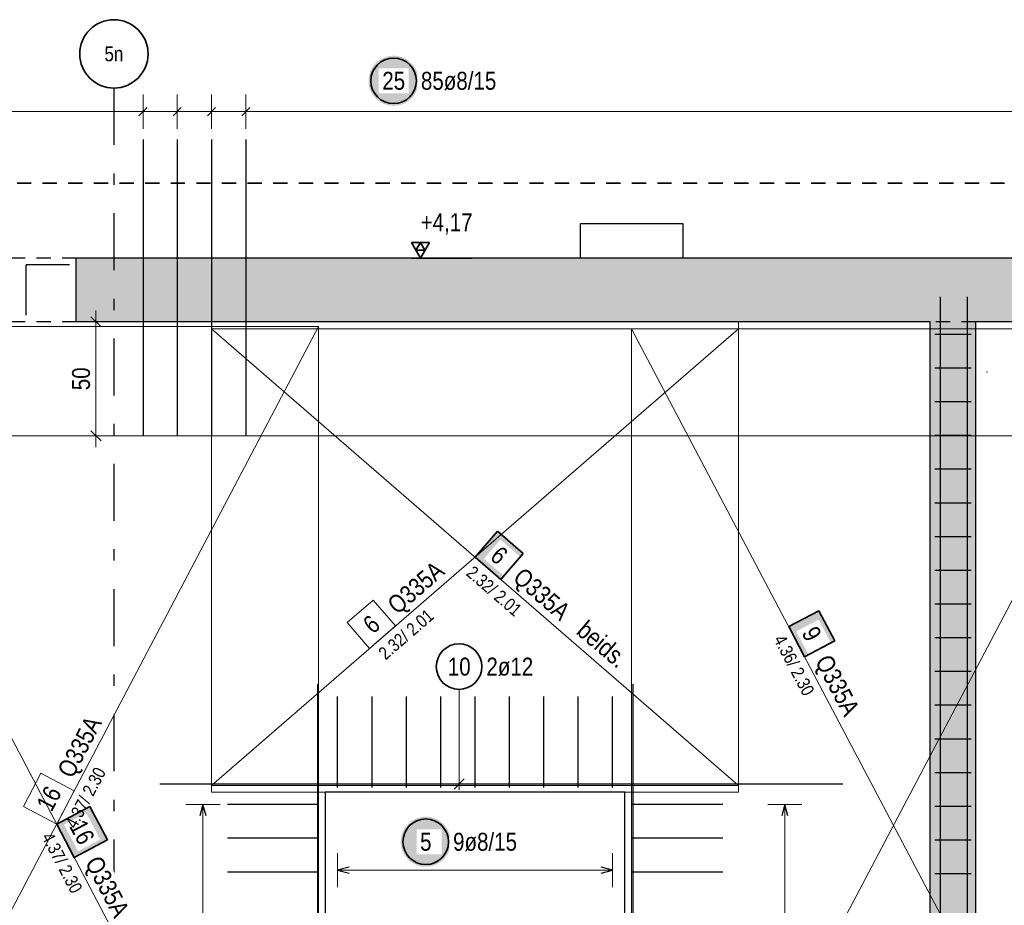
# Model space of a CAD drawing. Header units: millimetres. Extents: x -1.6 to 96.2, y -42.8 to 42.
# Tile 15 of 43: x 28.8 to 37.4, y 13 to 20.8. Entities that reach past the tile are written whole.
import ezdxf
from ezdxf.enums import TextEntityAlignment as Align

# ---------------------------------------------------------------- set-up
doc = ezdxf.new("R2010")
doc.units = ezdxf.units.MM
doc.linetypes.add('DASHDOTX2', pattern=[2, 1, -0.5, 0, -0.5])
doc.linetypes.add('HIDDEN', pattern=[0.375, 0.25, -0.125])
for name, color, linetype, lineweight in [('Achsen', 7, 'Continuous', 20), ('Bewehrung', 7, 'Continuous', 20), ('Schraffuren', 7, 'Continuous', 20)]:
    doc.layers.add(name, color=color, linetype=linetype, lineweight=lineweight)
doc.styles.add('Arial Narrow', font='ARIALN.TTF')
doc.dimstyles.new('Arch_Strakon_dimstyle', dxfattribs={"dimtxt": 15.75, "dimasz": 1, "dimexe": 1.25, "dimexo": 0.0625, "dimgap": 1, "dimtad": 0, "dimdec": 5, "dimzin": 12, "dimdsep": 46, "dimtxsty": 'Arial Narrow', "dimblk": 'Arrowhead_Tick', "dimsah": 1, "dimcen": 0, "dimse1": 1, "dimse2": 1, "dimclrd": 6, "dimclrt": 2, "dimazin": 0, "dimtfac": 1, "dimtdec": 4, "dimtmove": 0, "dimatfit": 3, "dimldrblk": 'NONE', "dimfxl": 1, "dimtvp": 1, "dimtolj": 1, "dimtzin": 0, "dimlwd": 13, "dimarcsym": 2})

# ---------------------------------------------------------------- blocks, each defined once
blk = doc.blocks.new('Arrowhead_Tick')
at = {"color": 0, "linetype": 'Continuous', "lineweight": -2, "ltscale": 0.5}
for p, q in [((0, 20), (0, -10)), ((-1, 0), (0, 0)), ((10, 0), (0, 0))]:
    blk.add_line(p, q, dxfattribs=at)
at = {"color": 2, "linetype": 'Continuous', "lineweight": 35, "ltscale": 0.5}
blk.add_line((4.42, 4.42), (-4.42, -4.42), dxfattribs=at)
blk = doc.blocks.new('*D11')
at = {"layer": 'Defpoints', "color": 0}
for p in [(29.281, 18.1578), (29.4537, 18.1578), (29.8667, 17.1578)]:
    blk.add_point(p, dxfattribs=at)
at = {"layer": 'Schraffuren', "color": 6, "linetype": 'Continuous', "lineweight": 13}
blk.add_line((29.4537, 17.1678), (29.4537, 18.1478), dxfattribs=at)
at = {"layer": 'Schraffuren', "color": 6, "lineweight": 13, "xscale": 0.01, "yscale": 0.01, "zscale": 0.01}
for p, rotation in [((29.4537, 18.1578), 90), ((29.4537, 17.1578), 270)]:
    blk.add_blockref('Arrowhead_Tick', p, dxfattribs=dict(at, rotation=rotation))
at = {"layer": 'Schraffuren', "color": 2, "lineweight": -2, "insert": (29.3233, 17.6578), "char_height": 0.1575, "attachment_point": 5, "rotation": 90, "style": 'Arial Narrow'}
blk.add_mtext('\\A1;50', dxfattribs=at)
blk = doc.blocks.new('_None')

msp = doc.modelspace()

# ---------------------------------------------------------------- hatches: boundary and pattern name
at = {"layer": 'Bewehrung', "lineweight": 18, "true_color": 0xffffff}
msp.add_hatch(color=7, dxfattribs=at).paths.add_polyline_path([(35.943784, 15.356399), (35.803809, 15.621743), (35.538465, 15.481768), (35.67844, 15.216424)])
at = {"layer": 'Bewehrung', "lineweight": 25, "true_color": 0xffffff}
msp.add_hatch(color=7, dxfattribs=at).paths.add_polyline_path([(32.570279, 13.592554), (32.570145, 13.600232), (32.569743, 13.6079), (32.569073, 13.61555), (32.568138, 13.623172), (32.566936, 13.630756), (32.565471, 13.638294), (32.563744, 13.645777), (32.561756, 13.653194), (32.559511, 13.660537), (32.557011, 13.667798), (32.554259, 13.674967), (32.551259, 13.682036), (32.548013, 13.688995), (32.544527, 13.695837), (32.540804, 13.702554), (32.536849, 13.709136), (32.532667, 13.715576), (32.528262, 13.721866), (32.523641, 13.727999), (32.518808, 13.733967), (32.51377, 13.739762), (32.508533, 13.745379), (32.503103, 13.750808), (32.497487, 13.756046), (32.491692, 13.761083), (32.485724, 13.765916), (32.479591, 13.770537), (32.473301, 13.774942), (32.466861, 13.779124), (32.460279, 13.783079), (32.453562, 13.786802), (32.44672, 13.790288), (32.439761, 13.793534), (32.432692, 13.796534), (32.425523, 13.799286), (32.418262, 13.801786), (32.410919, 13.804031), (32.403501, 13.806019), (32.396019, 13.807746), (32.388481, 13.809211), (32.380897, 13.810413), (32.373275, 13.811349), (32.365625, 13.812018), (32.357956, 13.81242), (32.350279, 13.812554), (32.342601, 13.81242), (32.334932, 13.812018), (32.327282, 13.811349), (32.319661, 13.810413), (32.312076, 13.809211), (32.304538, 13.807746), (32.297056, 13.806019), (32.289638, 13.804031), (32.282295, 13.801786), (32.275034, 13.799286), (32.267865, 13.796534), (32.260797, 13.793534), (32.253837, 13.790288), (32.246995, 13.786802), (32.240279, 13.783079), (32.233696, 13.779124), (32.227256, 13.774942), (32.220966, 13.770537), (32.214833, 13.765916), (32.208865, 13.761083), (32.20307, 13.756046), (32.197454, 13.750808), (32.192024, 13.745379), (32.186787, 13.739762), (32.181749, 13.733967), (32.176916, 13.727999), (32.172295, 13.721866), (32.16789, 13.715576), (32.163708, 13.709136), (32.159753, 13.702554), (32.15603, 13.695837), (32.152544, 13.688995), (32.149299, 13.682036), (32.146298, 13.674967), (32.143546, 13.667798), (32.141046, 13.660537), (32.138801, 13.653194), (32.136814, 13.645777), (32.135086, 13.638294), (32.133621, 13.630756), (32.13242, 13.623172), (32.131484, 13.61555), (32.130815, 13.6079), (32.130413, 13.600232), (32.130279, 13.592554), (32.130413, 13.584876), (32.130815, 13.577207), (32.131484, 13.569557), (32.13242, 13.561936), (32.133621, 13.554351), (32.135086, 13.546813), (32.136814, 13.539331), (32.138801, 13.531913), (32.141046, 13.52457), (32.143546, 13.517309), (32.146298, 13.51014), (32.149299, 13.503072), (32.152544, 13.496112), (32.15603, 13.48927), (32.159753, 13.482554), (32.163708, 13.475971), (32.16789, 13.469531), (32.172295, 13.463241), (32.176916, 13.457108), (32.181749, 13.45114), (32.186787, 13.445345), (32.192024, 13.439729), (32.197454, 13.434299), (32.20307, 13.429062), (32.208865, 13.424024), (32.214833, 13.419191), (32.220966, 13.41457), (32.227256, 13.410165), (32.233696, 13.405983), (32.240279, 13.402028), (32.246995, 13.398305), (32.253837, 13.394819), (32.260797, 13.391574), (32.267865, 13.388573), (32.275034, 13.385821), (32.282295, 13.383321), (32.289638, 13.381076), (32.297056, 13.379089), (32.304538, 13.377361), (32.312076, 13.375896), (32.319661, 13.374695), (32.327282, 13.373759), (32.334932, 13.37309), (32.342601, 13.372688), (32.350279, 13.372554), (32.357956, 13.372688), (32.365625, 13.37309), (32.373275, 13.373759), (32.380897, 13.374695), (32.388481, 13.375896), (32.396019, 13.377361), (32.403501, 13.379089), (32.410919, 13.381076), (32.418262, 13.383321), (32.425523, 13.385821), (32.432692, 13.388573), (32.439761, 13.391574), (32.44672, 13.394819), (32.453562, 13.398305), (32.460279, 13.402028), (32.466861, 13.405983), (32.473301, 13.410165), (32.479591, 13.41457), (32.485724, 13.419191), (32.491692, 13.424024), (32.497487, 13.429062), (32.503103, 13.434299), (32.508533, 13.439729), (32.51377, 13.445345), (32.518808, 13.45114), (32.523641, 13.457108), (32.528262, 13.463241), (32.532667, 13.469531), (32.536849, 13.475971), (32.540804, 13.482554), (32.544527, 13.48927), (32.548013, 13.496112), (32.551259, 13.503072), (32.554259, 13.51014), (32.557011, 13.517309), (32.559511, 13.52457), (32.561756, 13.531913), (32.563744, 13.539331), (32.565471, 13.546813), (32.566936, 13.554351), (32.568138, 13.561936), (32.569073, 13.569557), (32.569743, 13.577207)])
at = {"layer": 'Schraffuren', "lineweight": 25, "true_color": 0xffffff}
msp.add_hatch(color=7, dxfattribs=at).paths.add_polyline_path([(32.287932, 20.274458), (32.287798, 20.282135), (32.287396, 20.289804), (32.286727, 20.297454), (32.285791, 20.305076), (32.28459, 20.31266), (32.283125, 20.320198), (32.281397, 20.32768), (32.27941, 20.335098), (32.277165, 20.342441), (32.274664, 20.349702), (32.271913, 20.356871), (32.268912, 20.36394), (32.265667, 20.370899), (32.262181, 20.377741), (32.258458, 20.384458), (32.254503, 20.39104), (32.25032, 20.39748), (32.245916, 20.40377), (32.241294, 20.409903), (32.236462, 20.415871), (32.231424, 20.421666), (32.226187, 20.427282), (32.220757, 20.432712), (32.215141, 20.437949), (32.209345, 20.442987), (32.203378, 20.44782), (32.197245, 20.452441), (32.190955, 20.456846), (32.184514, 20.461028), (32.177932, 20.464983), (32.171216, 20.468706), (32.164374, 20.472192), (32.157414, 20.475438), (32.150346, 20.478438), (32.143177, 20.48119), (32.135916, 20.48369), (32.128572, 20.485935), (32.121155, 20.487923), (32.113673, 20.48965), (32.106135, 20.491115), (32.09855, 20.492317), (32.090928, 20.493252), (32.083279, 20.493922), (32.07561, 20.494324), (32.067932, 20.494458), (32.060254, 20.494324), (32.052586, 20.493922), (32.044936, 20.493252), (32.037314, 20.492317), (32.02973, 20.491115), (32.022192, 20.48965), (32.014709, 20.487923), (32.007292, 20.485935), (31.999948, 20.48369), (31.992688, 20.48119), (31.985519, 20.478438), (31.97845, 20.475438), (31.97149, 20.472192), (31.964648, 20.468706), (31.957932, 20.464983), (31.95135, 20.461028), (31.94491, 20.456846), (31.938619, 20.452441), (31.932487, 20.44782), (31.926519, 20.442987), (31.920723, 20.437949), (31.915107, 20.432712), (31.909677, 20.427282), (31.90444, 20.421666), (31.899402, 20.415871), (31.89457, 20.409903), (31.889948, 20.40377), (31.885544, 20.39748), (31.881362, 20.39104), (31.877407, 20.384458), (31.873684, 20.377741), (31.870197, 20.370899), (31.866952, 20.36394), (31.863952, 20.356871), (31.8612, 20.349702), (31.8587, 20.342441), (31.856455, 20.335098), (31.854467, 20.32768), (31.85274, 20.320198), (31.851274, 20.31266), (31.850073, 20.305076), (31.849137, 20.297454), (31.848468, 20.289804), (31.848066, 20.282135), (31.847932, 20.274458), (31.848066, 20.26678), (31.848468, 20.259111), (31.849137, 20.251461), (31.850073, 20.243839), (31.851274, 20.236255), (31.85274, 20.228717), (31.854467, 20.221235), (31.856455, 20.213817), (31.8587, 20.206474), (31.8612, 20.199213), (31.863952, 20.192044), (31.866952, 20.184975), (31.870197, 20.178016), (31.873684, 20.171174), (31.877407, 20.164458), (31.881362, 20.157875), (31.885544, 20.151435), (31.889948, 20.145145), (31.89457, 20.139012), (31.899402, 20.133044), (31.90444, 20.127249), (31.909677, 20.121633), (31.915107, 20.116203), (31.920723, 20.110966), (31.926519, 20.105928), (31.932487, 20.101095), (31.938619, 20.096474), (31.94491, 20.092069), (31.95135, 20.087887), (31.957932, 20.083932), (31.964648, 20.080209), (31.97149, 20.076723), (31.97845, 20.073478), (31.985519, 20.070477), (31.992688, 20.067725), (31.999948, 20.065225), (32.007292, 20.06298), (32.014709, 20.060992), (32.022192, 20.059265), (32.02973, 20.0578), (32.037314, 20.056599), (32.044936, 20.055663), (32.052586, 20.054993), (32.060254, 20.054592), (32.067932, 20.054458), (32.07561, 20.054592), (32.083279, 20.054993), (32.090928, 20.055663), (32.09855, 20.056599), (32.106135, 20.0578), (32.113673, 20.059265), (32.121155, 20.060992), (32.128572, 20.06298), (32.135916, 20.065225), (32.143177, 20.067725), (32.150346, 20.070477), (32.157414, 20.073478), (32.164374, 20.076723), (32.171216, 20.080209), (32.177932, 20.083932), (32.184514, 20.087887), (32.190955, 20.092069), (32.197245, 20.096474), (32.203378, 20.101095), (32.209345, 20.105928), (32.215141, 20.110966), (32.220757, 20.116203), (32.226187, 20.121633), (32.231424, 20.127249), (32.236462, 20.133044), (32.241294, 20.139012), (32.245916, 20.145145), (32.25032, 20.151435), (32.254503, 20.157875), (32.258458, 20.164458), (32.262181, 20.171174), (32.265667, 20.178016), (32.268912, 20.184975), (32.271913, 20.192044), (32.274664, 20.199213), (32.277165, 20.206474), (32.27941, 20.213817), (32.281397, 20.221235), (32.283125, 20.228717), (32.28459, 20.236255), (32.285791, 20.243839), (32.286727, 20.251461), (32.287396, 20.259111)])
at = {"layer": 'Schraffuren', "lineweight": 50, "true_color": 0xd7ffd7}
for points in [[(29.280951, 18.157766), (40.380976, 18.157766), (40.380955, 18.717778), (29.280951, 18.717778)], [(37.180976, 9.357763), (37.180976, 18.157766), (36.780976, 18.157766), (36.780976, 9.357763)]]:
    msp.add_hatch(color=254, dxfattribs=at).paths.add_polyline_path(points)
at = {"layer": 'Schraffuren', "lineweight": 18, "true_color": 0xffffff}
for points in [[(33.206642, 16.123139), (32.97987, 16.319544), (32.783466, 16.092772), (33.010237, 15.896368)], [(29.554185, 13.609438), (29.400489, 13.901461), (29.108466, 13.747764), (29.262162, 13.455741)]]:
    msp.add_hatch(color=7, dxfattribs=at).paths.add_polyline_path(points)

# ---------------------------------------------------------------- linework, layer by layer
at = {"color": 2, "linetype": 'HIDDEN', "lineweight": 35, "ltscale": 0.5}
msp.add_line((48.010238, 19.376041), (19.31192, 19.376041), dxfattribs=at)
at = {"color": 3, "linetype": 'HIDDEN', "lineweight": 25, "ltscale": 0.5}
for p, q in [((29.280951, 18.717778), (22.719526, 18.717778)), ((29.280951, 18.157766), (28.281052, 18.157766)), ((37.180976, 18.157766), (36.780976, 18.157766))]:
    msp.add_line(p, q, dxfattribs=at)
at = {"color": 3, "linetype": 'Continuous', "lineweight": 25}
for p, q in [((39.880978, 18.717778), (29.280951, 18.717778)), ((29.280951, 18.157778), (29.280951, 18.717778)), ((36.780976, 18.157766), (29.280951, 18.157766)), ((36.780976, 9.357763), (36.780976, 18.157778)), ((37.180976, 9.357763), (37.180976, 18.157778)), ((39.880976, 18.157766), (37.180976, 18.157766))]:
    msp.add_line(p, q, dxfattribs=at)
at = {"layer": 'Achsen', "color": 3, "linetype": 'DASHDOTX2', "lineweight": 25, "ltscale": 0.5}
msp.add_line((29.611057, 20.210985), (29.611057, 8.823913), dxfattribs=at)
at = {"layer": 'Achsen', "color": 3, "linetype": 'Continuous', "lineweight": 25}
for p, q in [((34.610169, 19.017778), (33.710169, 19.017778)), ((33.710169, 18.717778), (33.710169, 19.017778)), ((34.610169, 18.717778), (34.610169, 19.017778)), ((29.220951, 18.657766), (28.840951, 18.657766)), ((28.840951, 18.217766), (28.840951, 18.657766)), ((34.098467, 14.027778), (31.468467, 14.027778)), ((31.468467, 9.357778), (31.468467, 14.027778)), ((34.098467, 9.357778), (34.098467, 14.027778))]:
    msp.add_line(p, q, dxfattribs=at)
at = {"layer": 'Achsen', "color": 2, "linetype": 'Continuous', "lineweight": 35}
msp.add_circle((29.611057, 20.510985), 0.3, dxfattribs=at)
at = {"layer": 'Bewehrung', "color": 7, "linetype": 'Continuous', "lineweight": 18, "ltscale": 0.5}
msp.add_line((38.758465, 18.097766), (34.158467, 18.097766), dxfattribs=at)
at = {"layer": 'Bewehrung', "color": 9, "linetype": 'Continuous', "lineweight": 0, "ltscale": 0.5}
msp.add_line((38.758467, 18.097765), (34.158473, 18.097765), dxfattribs=at)
at = {"layer": 'Bewehrung', "color": 2, "linetype": 'Continuous', "lineweight": 35, "ltscale": 0.5}
for p, q in [((35.803809, 15.621743), (35.538465, 15.481768)), ((35.943784, 15.356399), (35.803809, 15.621743)), ((35.538465, 15.481768), (35.67844, 15.216424)), ((35.67844, 15.216424), (35.943784, 15.356399))]:
    msp.add_line(p, q, dxfattribs=at)
at = {"layer": 'Bewehrung', "color": 3, "linetype": 'Continuous', "lineweight": 25, "ltscale": 0.5}
for p, q in [((31.398467, 14.977763), (31.398467, 9.377763)), ((34.168467, 14.977763), (34.168467, 9.377763)), ((31.576467, 14.067778), (31.576467, 14.867778)), ((31.878216, 14.067778), (31.878216, 14.867778)), ((32.179966, 14.067778), (32.179966, 14.867778)), ((32.481716, 14.067778), (32.481716, 14.867778)), ((32.783466, 14.067778), (32.783466, 14.867778)), ((33.085216, 14.067778), (33.085216, 14.867778)), ((33.386965, 14.067778), (33.386965, 14.867778)), ((33.688715, 14.067778), (33.688715, 14.867778)), ((33.990465, 14.067778), (33.990465, 14.867778)), ((30.393488, 13.91976), (30.366693, 13.81976)), ((30.420283, 13.81976), (30.393488, 13.91976)), ((31.408467, 13.91976), (30.608467, 13.91976)), ((34.958467, 13.919775), (34.158467, 13.919775)), ((35.503701, 13.919775), (35.476907, 13.819775)), ((35.530496, 13.819775), (35.503701, 13.919775)), ((31.408467, 13.622827), (30.608467, 13.622827)), ((34.958467, 13.622841), (34.158467, 13.622841)), ((31.408467, 13.325894), (30.608467, 13.325894)), ((31.676467, 13.369349), (31.576467, 13.342554)), ((31.576467, 13.342554), (31.676467, 13.315759)), ((33.990465, 13.342554), (33.890465, 13.369349)), ((33.890465, 13.315759), (33.990465, 13.342554)), ((34.958467, 13.325907), (34.158467, 13.325907))]:
    msp.add_line(p, q, dxfattribs=at)
at = {"layer": 'Bewehrung', "color": 5, "linetype": 'Continuous', "lineweight": 18, "ltscale": 0.5}
for p, q in [((30.543488, 13.91976), (30.243488, 13.91976)), ((30.393488, 9.465759), (30.393488, 13.91976)), ((35.653701, 13.919775), (35.353701, 13.919775)), ((35.503701, 9.465763), (35.503701, 13.919775)), ((31.576467, 13.492554), (31.576467, 13.192554)), ((33.990465, 13.192554), (33.990465, 13.492554)), ((31.576467, 13.342554), (33.990465, 13.342554))]:
    msp.add_line(p, q, dxfattribs=at)
at = {"layer": 'Bewehrung', "color": 9, "linetype": 'Continuous', "lineweight": 0}
for centre in [(31.468467, 14.027763), (34.098467, 14.027763)]:
    msp.add_circle(centre, 0.00222, dxfattribs=at)
at = {"layer": 'Bewehrung', "color": 2, "linetype": 'Continuous', "lineweight": 35, "ltscale": 0.5}
msp.add_circle((32.350279, 13.592554), 0.2, dxfattribs=at)
at = {"layer": 'Schraffuren', "color": 5, "linetype": 'Continuous', "lineweight": 18, "ltscale": 0.5}
for p, q in [((29.866727, 19.853522), (29.866727, 20.153522)), ((30.167837, 19.853522), (30.167837, 20.153522)), ((30.468947, 19.853522), (30.468947, 20.153522)), ((30.770058, 19.853522), (30.770058, 20.153522)), ((47.632238, 20.003522), (22.338967, 20.003522)), ((32.643049, 14.930701), (32.643049, 14.04961))]:
    msp.add_line(p, q, dxfattribs=at)
at = {"layer": 'Schraffuren', "color": 3, "linetype": 'Continuous', "lineweight": 25, "ltscale": 0.5}
for p, q in [((29.831371, 19.968167), (29.902082, 20.038877)), ((30.132482, 19.968167), (30.203192, 20.038877)), ((30.433592, 19.968167), (30.504303, 20.038877)), ((30.734702, 19.968167), (30.805413, 20.038877)), ((29.866727, 19.757766), (29.866727, 17.157766)), ((30.167837, 19.757766), (30.167837, 17.157766)), ((30.468947, 19.757766), (30.468947, 17.157766)), ((30.770058, 19.757766), (30.770058, 17.157766)), ((32.224951, 18.717778), (32.754151, 18.717778)), ((36.872976, 9.377763), (36.872976, 18.377763)), ((37.108976, 9.377763), (37.108976, 18.377763)), ((36.820976, 18.049766), (37.140976, 18.049766)), ((36.820976, 17.753766), (37.140976, 17.753766)), ((36.820976, 17.457766), (37.140976, 17.457766)), ((36.820976, 17.161766), (37.140976, 17.161766)), ((36.820976, 16.865766), (37.140976, 16.865766)), ((36.820976, 16.569766), (37.140976, 16.569766)), ((36.820976, 16.273766), (37.140976, 16.273766)), ((36.820976, 15.977767), (37.140976, 15.977767)), ((36.820976, 15.681767), (37.140976, 15.681767)), ((36.820976, 15.385767), (37.140976, 15.385767)), ((36.820976, 15.089767), (37.140976, 15.089767)), ((36.820976, 14.793767), (37.140976, 14.793767)), ((36.820976, 14.497767), (37.140976, 14.497767)), ((36.820976, 14.201767), (37.140976, 14.201767)), ((36.014105, 14.09961), (30.014105, 14.09961)), ((32.598854, 14.055416), (32.687243, 14.143804)), ((36.820976, 13.905767), (37.140976, 13.905767)), ((36.820976, 13.609768), (37.140976, 13.609768)), ((36.820976, 13.313768), (37.140976, 13.313768))]:
    msp.add_line(p, q, dxfattribs=at)
at = {"layer": 'Schraffuren', "color": 2, "linetype": 'Continuous', "lineweight": 35, "ltscale": 0.5}
for p, q in [((32.382451, 18.854173), (32.224951, 18.854173)), ((32.224951, 18.854173), (32.303701, 18.717778)), ((32.303701, 18.854173), (32.264326, 18.785975)), ((32.264326, 18.785975), (32.343076, 18.785975)), ((32.303701, 18.717778), (32.382451, 18.854173)), ((32.343076, 18.785975), (32.303701, 18.854173)), ((32.97987, 16.319544), (32.783466, 16.092772)), ((33.206642, 16.123139), (32.97987, 16.319544)), ((32.783466, 16.092772), (33.010237, 15.896368)), ((33.010237, 15.896368), (33.206642, 16.123139)), ((29.400489, 13.901461), (29.108466, 13.747764)), ((29.554185, 13.609438), (29.400489, 13.901461)), ((29.108466, 13.747764), (29.262162, 13.455741)), ((29.262162, 13.455741), (29.554185, 13.609438))]:
    msp.add_line(p, q, dxfattribs=at)
at = {"layer": 'Schraffuren', "color": 9, "linetype": 'Continuous', "lineweight": 0, "ltscale": 0.5}
for p, q in [((31.408464, 18.117765), (26.808468, 18.117765)), ((35.098466, 18.097763), (30.468468, 18.097763)), ((30.468468, 18.097763), (30.468468, 14.087778)), ((31.408464, 9.377768), (31.408464, 18.117765)), ((35.098466, 14.087778), (35.098466, 18.097763)), ((31.887835, 15.713949), (31.661063, 15.517545)), ((32.084239, 15.487178), (31.887835, 15.713949)), ((31.661063, 15.517545), (31.857467, 15.290773)), ((31.857467, 15.290773), (32.084239, 15.487178)), ((28.970139, 14.193486), (28.816443, 13.901463)), ((29.262162, 14.03979), (28.970139, 14.193486)), ((30.468468, 14.087778), (35.098466, 14.087778)), ((30.468468, 14.087778), (30.468468, 14.087778)), ((28.816443, 13.901463), (29.108466, 13.747767))]:
    msp.add_line(p, q, dxfattribs=at)
at = {"layer": 'Schraffuren', "color": 7, "linetype": 'Continuous', "lineweight": 18, "ltscale": 0.5}
for p, q in [((31.408464, 18.117762), (26.808468, 18.117762)), ((26.808468, 18.117762), (31.408464, 9.377766)), ((35.098465, 18.097765), (30.468467, 18.097765)), ((30.468467, 18.097765), (30.468467, 14.087779)), ((35.098465, 14.087779), (30.468467, 18.097765)), ((31.408464, 9.377766), (31.408464, 18.117762)), ((35.098465, 14.087779), (35.098465, 18.097765)), ((30.468467, 14.087779), (35.098465, 14.087779)), ((30.468467, 14.087779), (30.468467, 14.087779))]:
    msp.add_line(p, q, dxfattribs=at)
at = {"layer": 'Schraffuren', "color": 9, "linetype": 'Continuous', "lineweight": 0}
for p, q in [((30.468467, 14.027778), (30.468467, 18.157766)), ((35.098467, 14.027778), (35.098467, 18.157766)), ((47.760238, 17.157766), (22.211052, 17.157766)), ((31.468467, 14.027778), (30.468467, 14.027778)), ((34.098467, 14.027778), (35.098467, 14.027778))]:
    msp.add_line(p, q, dxfattribs=at)
at = {"layer": 'Schraffuren', "color": 2, "linetype": 'Continuous', "lineweight": 35, "ltscale": 0.5}
for centre in [(32.067932, 20.274458), (32.643049, 15.130701)]:
    msp.add_circle(centre, 0.2, dxfattribs=at)
at = {"layer": 'Schraffuren', "color": 9, "linetype": 'Continuous', "lineweight": 0}
for centre in [(37.280976, 17.717775), (29.866727, 17.157766)]:
    msp.add_circle(centre, 0.00222, dxfattribs=at)

# ---------------------------------------------------------------- texts
at = {"layer": 'Achsen', "color": 3, "lineweight": 25, "style": 'Arial Narrow'}
msp.add_text('5n', height=0.13, dxfattribs=at).set_placement((29.61106, 20.510985), align=Align.MIDDLE_CENTER)
at = {"layer": 'Schraffuren', "color": 2, "lineweight": 35, "char_height": 0.1575, "attachment_point": 1, "line_spacing_factor": 0.9, "style": 'Arial Narrow'}
for s, insert in [(' +4,17', (32.254876, 19.111528)), ('10', (32.543824, 15.209451)), ('2ø12', (32.883049, 15.209451))]:
    msp.add_mtext(s, dxfattribs=dict(at, insert=insert))
at = {"layer": 'Schraffuren', "color": 9, "lineweight": 0, "attachment_point": 1, "line_spacing_factor": 0.9, "style": 'Arial Narrow'}
for s, insert, char_height, rotation in [('Q335A', (31.998539, 15.700688), 0.1575, 40.8954396), (' 2.32/ 2.01', (31.896748, 15.245419), 0.1125, 40.8954396), ('6', (31.783593, 15.529409), 0.1575, 40.8954396), ('Q335A', (29.108117, 14.214095), 0.1575, 62.2414686), ('16', (28.923402, 13.919498), 0.1575, 62.2414686)]:
    msp.add_mtext(s, dxfattribs=dict(at, insert=insert, char_height=char_height, rotation=rotation))

# ---------------------------------------------------------------- dimensions: what is measured, and where the dimension line sits
at = {"layer": 'Schraffuren', "lineweight": -2}
dim = msp.add_linear_dim(base=(29.453701, 18.157766), p1=(29.866727, 17.157766), p2=(29.280951, 18.157766), angle=90, text='50', dimstyle='Arch_Strakon_dimstyle', override={"dimscale": 0.01, "dimtxt": 15.75, "dimasz": 1, "dimgap": 5, "dimtad": 1, "dimjust": 0, "dimtih": 0, "dimtoh": 0, "dimdec": 5, "dimdsep": 46, "dimtxsty": 'Arial Narrow', "dimclrd": 6, "dimclrt": 2, "dimtix": 1, "dimtofl": 255, "dimtmove": 0, "dimatfit": 2, "dimfxl": 0, "dimfxlon": 0, "dimtvp": 31.746032, "dimlwd": 13}, dxfattribs=at)
dim.commit()
dim.dimension.update_dxf_attribs({"geometry": '*D11', "text_midpoint": (29.453701, 17.657766), "dimtype": 160})

# ---------------------------------------------------------------- next in the draw order: texts
at = {"layer": 'Bewehrung', "color": 2, "lineweight": 35, "char_height": 0.1575, "attachment_point": 1, "line_spacing_factor": 0.9, "style": 'Arial Narrow', "bg_fill": 3, "box_fill_scale": 1.2, "bg_fill_color": 256, "bg_fill_true_color": 13158600, "bg_fill_transparency": 0}
for s, insert in [('5', (32.300666, 13.671304)), ('9ø8/15', (32.590279, 13.671304))]:
    msp.add_mtext(s, dxfattribs=dict(at, insert=insert))
at = {"layer": 'Schraffuren', "color": 2, "lineweight": 35, "char_height": 0.1575, "attachment_point": 1, "line_spacing_factor": 0.9, "style": 'Arial Narrow', "bg_fill": 3, "box_fill_scale": 1.2, "bg_fill_color": 256, "bg_fill_true_color": 13158600, "bg_fill_transparency": 0}
for s, insert in [('25', (31.968707, 20.353208)), ('85ø8/15', (32.307932, 20.353208))]:
    msp.add_mtext(s, dxfattribs=dict(at, insert=insert))
for s, insert, rotation in [('6', (33.009107, 16.199964), 319.1045604), ('Q335A', (33.209323, 16.011676), 319.1045604), ('16', (29.354799, 13.803085), 297.7585314), ('Q335A', (29.493056, 13.484035), 297.7585314)]:
    msp.add_mtext(s, dxfattribs=dict(at, insert=insert, rotation=rotation))

# ---------------------------------------------------------------- next in the draw order: linework, layer by layer
at = {"layer": 'Schraffuren', "color": 9, "linetype": 'Continuous', "lineweight": 0, "ltscale": 0.5}
msp.add_line((29.108466, 13.747767), (29.262162, 14.03979), dxfattribs=at)

# ---------------------------------------------------------------- next in the draw order: texts
at = {"layer": 'Schraffuren', "color": 2, "lineweight": 35, "attachment_point": 1, "line_spacing_factor": 0.9, "style": 'Arial Narrow', "bg_fill": 3, "box_fill_scale": 1.2, "bg_fill_color": 256, "bg_fill_true_color": 13158600, "bg_fill_transparency": 0}
for s, insert, char_height, rotation in [(' 2.32/ 2.01', (32.744185, 16.047418), 0.1125, 319.1045604), ('beids.', (33.766982, 15.546522), 0.16, 319.6751041), (' 4.37/ 2.30', (29.055371, 13.71982), 0.1125, 297.7585314)]:
    msp.add_mtext(s, dxfattribs=dict(at, insert=insert, char_height=char_height, rotation=rotation))
at = {"layer": 'Schraffuren', "color": 9, "lineweight": 0, "insert": (29.161561, 13.719822), "char_height": 0.1125, "attachment_point": 1, "rotation": 62.2414686, "line_spacing_factor": 0.9, "style": 'Arial Narrow'}
msp.add_mtext(' 4.37/ 2.30', dxfattribs=at)

# ---------------------------------------------------------------- next in the draw order: linework, layer by layer
at = {"layer": 'Bewehrung', "color": 7, "linetype": 'Continuous', "lineweight": 18, "ltscale": 0.5}
for q in [(34.158467, 9.377769), (38.758465, 9.377773)]:
    msp.add_line((34.158467, 18.097766), q, dxfattribs=at)
at = {"layer": 'Bewehrung', "color": 9, "linetype": 'Continuous', "lineweight": 0, "ltscale": 0.5}
msp.add_line((34.158473, 18.097765), (34.158473, 9.377763), dxfattribs=at)
at = {"layer": 'Schraffuren', "color": 9, "linetype": 'Continuous', "lineweight": 0, "ltscale": 0.5}
for p, q in [((31.408464, 18.117765), (26.808468, 9.377768)), ((35.098466, 18.097763), (30.468468, 14.087778))]:
    msp.add_line(p, q, dxfattribs=at)

# ---------------------------------------------------------------- next in the draw order: texts
at = {"layer": 'Bewehrung', "color": 2, "lineweight": 35, "char_height": 0.1575, "attachment_point": 1, "rotation": 297.8126847, "line_spacing_factor": 0.9, "style": 'Arial Narrow', "bg_fill": 3, "box_fill_scale": 1.2, "bg_fill_color": 256, "bg_fill_true_color": 13158600, "bg_fill_transparency": 0}
for s, insert in [('9', (35.787629, 15.499708)), ('Q335A', (35.905808, 15.25157))]:
    msp.add_mtext(s, dxfattribs=dict(at, insert=insert))

# ---------------------------------------------------------------- next in the draw order: texts
at = {"layer": 'Bewehrung', "color": 2, "lineweight": 35, "insert": (35.485397, 15.453773), "char_height": 0.1125, "attachment_point": 1, "rotation": 297.8126847, "line_spacing_factor": 0.9, "style": 'Arial Narrow', "bg_fill": 3, "box_fill_scale": 1.2, "bg_fill_color": 256, "bg_fill_true_color": 13158600, "bg_fill_transparency": 0}
msp.add_mtext(' 4.36/ 2.30', dxfattribs=at)

# ---------------------------------------------------------------- next in the draw order: linework, layer by layer
at = {"layer": 'Bewehrung', "color": 9, "linetype": 'Continuous', "lineweight": 0, "ltscale": 0.5}
msp.add_line((38.758467, 18.097765), (34.158473, 9.377763), dxfattribs=at)

doc.saveas('drawing.dxf')
